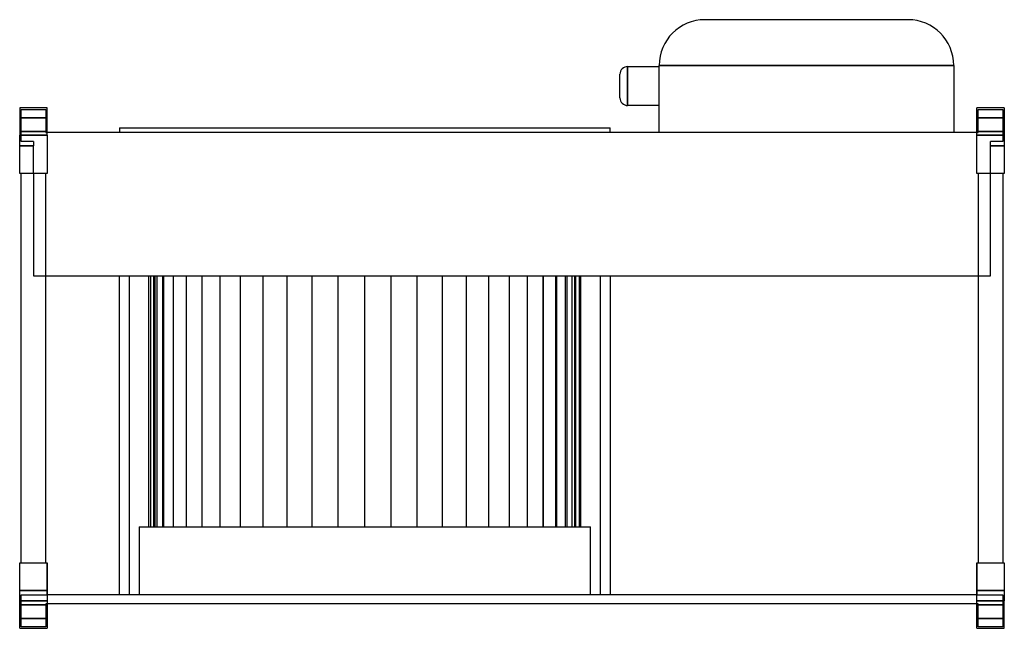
# Model space of a CAD drawing. Header units: millimetres. Extents: x -1 to 646, y -171 to 229.
import ezdxf

# ---------------------------------------------------------------- set-up
doc = ezdxf.new("R2010")
doc.units = ezdxf.units.MM
doc.layers.add('HIDDEN', color=7, linetype='Continuous')
doc.layers.add('THICK', color=7, linetype='Continuous')

msp = doc.modelspace()

# ---------------------------------------------------------------- linework, layer by layer
at = {"layer": 'HIDDEN'}
for p, q in [((449.25, 229), (449.25, 229)), ((582.75, 229), (582.75, 229)), ((398.45, 185.4), (398.45, 198.2)), ((398.45, 198.2), (398.45, 185.4)), ((398.45, 198.2), (398.45, 185.4)), ((419.25, 199), (612.75, 199)), ((419.25, 199), (419.25, 199)), ((612.75, 199), (612.75, 199)), ((398.45, 172.6), (398.45, 185.4)), ((398.45, 185.4), (398.45, 172.6)), ((398.45, 185.4), (398.45, 172.6)), ((-1, 171), (-1, 171)), ((-1, 171), (-1, 171)), ((0, 170), (16.12, 170)), ((0, 149), (0, 170)), ((0, 170), (0, 170)), ((16.12, 170), (16.12, 154.96)), ((16.12, 170), (16.12, 170)), ((17.12, 171), (17.12, 171)), ((17.12, 171), (17.12, 171)), ((627.88, 171), (627.88, 171)), ((627.88, 171), (627.88, 171)), ((628.88, 170), (628.88, 170)), ((628.88, 170), (645, 170)), ((628.88, 154.96), (628.88, 170)), ((645, 170), (645, 170)), ((645, 170), (645, 149)), ((646, 171), (646, 171)), ((646, 171), (646, 171)), ((-1, 164.5), (17.12, 164.5)), ((17.12, 164.5), (-1, 164.5)), ((627.88, 164.5), (646, 164.5)), ((646, 164.5), (627.88, 164.5)), ((17.12, 155.5), (-1, 155.5)), ((-1, 155.5), (17.12, 155.5)), ((646, 155.5), (627.88, 155.5)), ((627.88, 155.5), (646, 155.5)), ((-1, 153), (17.12, 153)), ((8.12, 149), (0, 149)), ((0, 149), (0, 149)), ((8.12, 149), (8.12, 146.1)), ((8.12, 149), (8.12, 149)), ((16.12, 154.96), (17.12, 154.96)), ((16.12, 154.96), (16.12, 154.96)), ((17.12, 154.96), (17.12, 154.96)), ((17.12, 154.96), (17.12, 154.96)), ((419.25, 154.96), (419.25, 154.96)), ((612.75, 154.96), (612.75, 154.96)), ((627.88, 154.96), (627.88, 154.96)), ((627.88, 154.96), (627.88, 154.96)), ((627.88, 154.96), (628.88, 154.96)), ((627.88, 153), (646, 153)), ((628.88, 154.96), (628.88, 154.96)), ((636.88, 149), (636.88, 149)), ((636.88, 146.1), (636.88, 149)), ((645, 149), (636.88, 149)), ((645, 149), (645, 149)), ((-1, 146.1), (8.12, 146.1)), ((8.12, 146.1), (-1, 146.1)), ((8.12, 146.1), (-1, 146.1)), ((8.12, 128), (8.12, 146.1)), ((636.88, 146.1), (646, 146.1)), ((646, 146.1), (636.88, 146.1)), ((646, 146.1), (636.88, 146.1)), ((636.88, 128), (636.88, 146.1)), ((-1, 128), (-1, 128)), ((-1, 128), (-1, 128)), ((0, 128), (0, 128)), ((0, 128), (0, 128)), ((8.12, 128), (8.12, 60.6)), ((8.12, 128), (8.12, 128)), ((8.12, 128), (8.12, 128)), ((16.12, 128), (16.12, 128)), ((16.12, 128), (16.12, 128)), ((17.12, 128), (17.12, 128)), ((17.12, 128), (17.12, 128)), ((627.88, 128), (627.88, 128)), ((627.88, 128), (627.88, 128)), ((628.88, 128), (628.88, 128)), ((628.88, 128), (628.88, 128)), ((636.88, 128), (636.88, 128)), ((636.88, 128), (636.88, 128)), ((636.88, 60.6), (636.88, 128)), ((645, 128), (645, 128)), ((645, 128), (645, 128)), ((646, 128), (646, 128)), ((646, 128), (646, 128)), ((8.12, 60.6), (8.12, 60.6)), ((8.12, 60.6), (636.88, 60.6)), ((64.5, -149), (64.5, 60.6)), ((70.95, 60.6), (70.95, -149)), ((83.85, -104.3), (83.85, 60.6)), ((84.87, 60.6), (84.87, -104.3)), ((84.87, 60.6), (84.87, -104.3)), ((87.24, -104.3), (87.24, 60.6)), ((87.24, -104.3), (87.24, 60.6)), ((87.9, 60.6), (87.9, -104.3)), ((87.9, 60.6), (87.9, -104.3)), ((89.42, -104.3), (89.42, 60.6)), ((89.42, -104.3), (89.42, 60.6)), ((92.91, 60.6), (92.91, -104.3)), ((92.91, 60.6), (92.91, -104.3)), ((93.76, -104.3), (93.76, 60.6)), ((93.76, -104.3), (93.76, 60.6)), ((99.81, 60.6), (99.81, -104.3)), ((99.81, 60.6), (99.81, -104.3)), ((100.17, -104.3), (100.17, 60.6)), ((100.17, -104.3), (100.17, 60.6)), ((108.49, 60.6), (108.49, -104.3)), ((108.49, 60.6), (108.49, -104.3)), ((108.57, -104.3), (108.57, 60.6)), ((108.57, -104.3), (108.57, 60.6)), ((118.81, -104.3), (118.81, 60.6)), ((118.81, -104.3), (118.81, 60.6)), ((130.74, -104.3), (130.74, 60.6)), ((130.74, -104.3), (130.74, 60.6)), ((144.17, -104.3), (144.17, 60.6)), ((144.17, -104.3), (144.17, 60.6)), ((158.89, -104.3), (158.89, 60.6)), ((158.89, -104.3), (158.89, 60.6)), ((174.66, -104.3), (174.66, 60.6)), ((174.66, -104.3), (174.66, 60.6)), ((191.24, -104.3), (191.24, 60.6)), ((191.24, -104.3), (191.24, 60.6)), ((208.36, -104.3), (208.36, 60.6)), ((208.36, -104.3), (208.36, 60.6)), ((225.75, -104.3), (225.75, 60.6)), ((225.75, -104.3), (225.75, 60.6)), ((243.14, -104.3), (243.14, 60.6)), ((243.14, -104.3), (243.14, 60.6)), ((260.26, -104.3), (260.26, 60.6)), ((260.26, -104.3), (260.26, 60.6)), ((276.84, -104.3), (276.84, 60.6)), ((276.84, -104.3), (276.84, 60.6)), ((292.61, -104.3), (292.61, 60.6)), ((292.61, -104.3), (292.61, 60.6)), ((307.33, -104.3), (307.33, 60.6)), ((307.33, -104.3), (307.33, 60.6)), ((320.76, -104.3), (320.76, 60.6)), ((320.76, -104.3), (320.76, 60.6)), ((332.69, -104.3), (332.69, 60.6)), ((332.69, -104.3), (332.69, 60.6)), ((342.93, -104.3), (342.93, 60.6)), ((342.93, -104.3), (342.93, 60.6)), ((343.01, 60.6), (343.01, -104.3)), ((343.01, 60.6), (343.01, -104.3)), ((351.33, -104.3), (351.33, 60.6)), ((351.33, -104.3), (351.33, 60.6)), ((351.69, 60.6), (351.69, -104.3)), ((351.69, 60.6), (351.69, -104.3)), ((357.74, -104.3), (357.74, 60.6)), ((357.74, -104.3), (357.74, 60.6)), ((358.59, 60.6), (358.59, -104.3)), ((358.59, 60.6), (358.59, -104.3)), ((362.08, -104.3), (362.08, 60.6)), ((362.08, -104.3), (362.08, 60.6)), ((363.6, 60.6), (363.6, -104.3)), ((363.6, 60.6), (363.6, -104.3)), ((364.26, 60.6), (364.26, -104.3)), ((364.26, -104.3), (364.26, 60.6)), ((366.63, 60.6), (366.63, -104.3)), ((366.63, 60.6), (366.63, -104.3)), ((367.65, -104.3), (367.65, 60.6)), ((380.55, -149), (380.55, 60.6)), ((387, 60.6), (387, -149)), ((636.88, 60.6), (636.88, 60.6)), ((77.4, -104.3), (77.4, -149)), ((77.4, -104.3), (374.1, -104.3)), ((374.1, -149), (374.1, -104.3)), ((-1, -128), (-1, -128)), ((-1, -128), (-1, -128)), ((0, -128), (0, -128)), ((0, -128), (0, -128)), ((16.12, -128), (16.12, -128)), ((16.12, -128), (16.12, -128)), ((17.12, -149), (17.12, -128)), ((17.12, -128), (17.12, -128)), ((17.12, -128), (17.12, -128)), ((17.12, -128), (17.12, -128)), ((17.12, -128), (17.12, -128)), ((627.88, -128), (627.88, -128)), ((627.88, -128), (627.88, -128)), ((627.88, -128), (627.88, -149)), ((627.88, -128), (627.88, -128)), ((627.88, -128), (627.88, -128)), ((628.88, -128), (628.88, -128)), ((628.88, -128), (628.88, -128)), ((645, -128), (645, -128)), ((645, -128), (645, -128)), ((646, -128), (646, -128)), ((646, -128), (646, -128)), ((-1, -146.1), (17.12, -146.1)), ((17.12, -146.1), (-1, -146.1)), ((-1, -146.1), (17.12, -146.1)), ((627.88, -146.1), (646, -146.1)), ((646, -146.1), (627.88, -146.1)), ((627.88, -146.1), (646, -146.1)), ((17.12, -153), (-1, -153)), ((0, -149), (0, -149)), ((0, -149), (17.12, -149)), ((0, -170), (0, -149)), ((17.12, -154.96), (16.12, -154.96)), ((16.12, -154.96), (16.12, -154.96)), ((16.12, -154.96), (16.12, -170)), ((627.88, -149), (17.12, -149)), ((17.12, -149), (17.12, -149)), ((17.12, -149), (17.12, -149)), ((17.12, -154.96), (17.12, -154.96)), ((17.12, -154.96), (17.12, -154.96)), ((627.88, -149), (627.88, -149)), ((627.88, -149), (645, -149)), ((627.88, -149), (627.88, -149)), ((646, -153), (627.88, -153)), ((627.88, -154.96), (627.88, -154.96)), ((628.88, -154.96), (627.88, -154.96)), ((627.88, -154.96), (627.88, -154.96)), ((628.88, -170), (628.88, -154.96)), ((628.88, -154.96), (628.88, -154.96)), ((645, -149), (645, -170)), ((645, -149), (645, -149)), ((17.12, -155.5), (-1, -155.5)), ((-1, -155.5), (17.12, -155.5)), ((646, -155.5), (627.88, -155.5)), ((627.88, -155.5), (646, -155.5)), ((-1, -164.5), (17.12, -164.5)), ((17.12, -164.5), (-1, -164.5)), ((627.88, -164.5), (646, -164.5)), ((646, -164.5), (627.88, -164.5)), ((-1, -171), (-1, -171)), ((-1, -171), (-1, -171)), ((16.12, -170), (0, -170)), ((0, -170), (0, -170)), ((16.12, -170), (16.12, -170)), ((17.12, -171), (17.12, -171)), ((17.12, -171), (17.12, -171)), ((627.88, -171), (627.88, -171)), ((627.88, -171), (627.88, -171)), ((645, -170), (628.88, -170)), ((628.88, -170), (628.88, -170)), ((645, -170), (645, -170)), ((646, -171), (646, -171)), ((646, -171), (646, -171))]:
    msp.add_line(p, q, dxfattribs=at)
at = {"layer": 'THICK'}
for p, q in [((582.75, 229), (449.25, 229)), ((398.45, 185.4), (398.45, 198.2)), ((398.45, 198.2), (419.25, 198.2)), ((419.25, 154.96), (419.25, 199)), ((612.75, 199), (419.25, 199)), ((612.75, 199), (612.75, 154.96)), ((393.45, 185.4), (393.45, 193.2)), ((393.45, 177.6), (393.45, 185.4)), ((398.45, 172.6), (398.45, 185.4)), ((17.12, 171), (-1, 171)), ((-1, 171), (-1, 153)), ((17.12, 153), (17.12, 171)), ((419.25, 172.6), (398.45, 172.6)), ((627.88, 153), (627.88, 171)), ((646, 171), (627.88, 171)), ((646, 171), (646, 153)), ((64.5, 157.96), (387, 157.96)), ((64.5, 157.96), (64.5, 154.96)), ((387, 154.96), (387, 157.96)), ((17.12, 153), (-1, 153)), ((-1, 128), (-1, 153)), ((627.88, 154.96), (17.12, 154.96)), ((17.12, 153), (17.12, 128)), ((627.88, 128), (627.88, 153)), ((646, 153), (627.88, 153)), ((646, 153), (646, 128)), ((17.12, 128), (-1, 128)), ((0, -128), (0, 128)), ((16.12, -128), (16.12, 128)), ((646, 128), (627.88, 128)), ((628.88, 128), (628.88, -128)), ((645, 128), (645, -128)), ((-1, -128), (17.12, -128)), ((-1, -153), (-1, -128)), ((17.12, -128), (17.12, -153)), ((627.88, -128), (646, -128)), ((627.88, -153), (627.88, -128)), ((646, -128), (646, -153)), ((-1, -153), (17.12, -153)), ((-1, -171), (-1, -153)), ((17.12, -153), (17.12, -171)), ((627.88, -154.96), (17.12, -154.96)), ((627.88, -171), (627.88, -153)), ((627.88, -153), (646, -153)), ((646, -171), (646, -153)), ((-1, -171), (17.12, -171)), ((627.88, -171), (646, -171))]:
    msp.add_line(p, q, dxfattribs=at)
for centre, start, end in [((398.45, 193.2), 89.99987, 180.00004), ((398.45, 177.6), 179.99991, 270.00013)]:
    msp.add_arc(centre, 5, start, end, dxfattribs=at)
for centre, major_axis, start_param, end_param in [((449.25, 199), (-30, 0), -1.570796, 0), ((582.75, 199), (30, 0), 0, 1.570796)]:
    msp.add_ellipse(centre, major_axis=major_axis, ratio=1, start_param=start_param, end_param=end_param, dxfattribs=at)

doc.saveas('drawing.dxf')
